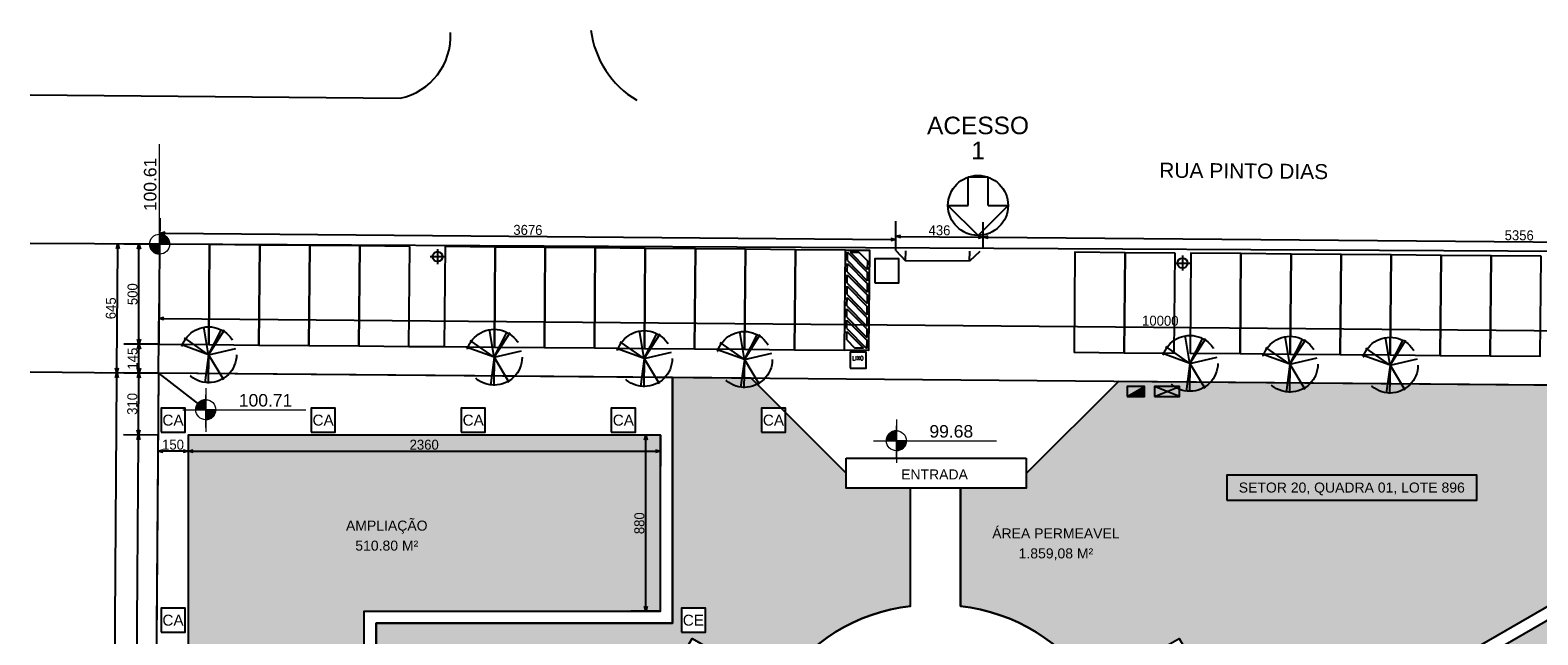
# Model space of a CAD drawing. Header units: millimetres. Extents: x -109 to 627, y -178 to 173.
# Tile 4 of 178: x -109 to -79, y 54 to 66. Entities that reach past the tile are written whole.
import ezdxf
from ezdxf.enums import TextEntityAlignment as Align

# ---------------------------------------------------------------- set-up
doc = ezdxf.new("R2010")
doc.units = ezdxf.units.MM
doc.linetypes.add('TRACEJADO_P', pattern=[0.1875, 0.125, -0.0625])
for name, color, linetype in [('A-TEXTO', 3, 'Continuous'), ('ARQ-PIS-VISTA', 8, 'Continuous'), ('arvore', 74, 'Continuous'), ('BLOCOS', 3, 'Continuous'), ('FORMATO', 6, 'Continuous'), ('MEIOFIO', 2, 'Continuous')]:
    doc.layers.add(name, color=color, linetype=linetype)
doc.layers.add('ARQ - COTA_NÍVEL', color=2, linetype='Continuous', lineweight=5)
doc.layers.add('MURO', color=2, linetype='Continuous', lineweight=0)
doc.styles.add('Arial_2', font='arial.ttf', dxfattribs={"height": 0.15})
doc.styles.add('GULIM', font='Gulim.ttf')
doc.styles.add('R80', font='SIMPLEX.SHX', dxfattribs={"height": 0.2})
doc.styles.get("Standard").update_dxf_attribs({"font": 'arial.ttf'})
doc.dimstyles.new('GULIM-250', dxfattribs={"dimtxt": 0.2, "dimasz": 0.1, "dimexe": 0.3, "dimexo": 0, "dimgap": 0.025, "dimtad": 1, "dimdec": 0, "dimlfac": 250, "dimzin": 12, "dimdsep": 46, "dimtxsty": 'GULIM', "dimblk": 'OPEN30', "dimcen": 0, "dimclrd": 152, "dimclre": 152, "dimclrt": 152, "dimaunit": 1, "dimadec": 0, "dimazin": 0, "dimtfac": 1.875, "dimtdec": 0, "dimtmove": 2, "dimatfit": 3, "dimldrblk": 'OPEN30', "dimfxl": 0, "dimtolj": 1, "dimtzin": 12, "dimlwd": -1, "dimarcsym": 0})

# ---------------------------------------------------------------- blocks, each defined once
blk = doc.blocks.new('_Open30')
at = {"color": 0, "linetype": 'ByBlock', "lineweight": -2}
for p, q in [((-1, 0.27), (0, 0)), ((0, 0), (-1, -0.27)), ((0, 0), (-1, 0))]:
    blk.add_line(p, q, dxfattribs=at)
blk = doc.blocks.new('*D1038')
at = {"color": 152, "lineweight": -2, "transparency": 16777216}
for p, q in [((-106.539, 57.987), (-107.229, 57.992)), ((-106.666, 40.627), (-107.356, 40.632))]:
    blk.add_line(p, q, dxfattribs=at)
at = {"color": 152, "transparency": 16777216}
blk.add_line((-107.055, 40.73), (-106.93, 57.89), dxfattribs=at)
at = {"layer": 'Defpoints', "color": 0, "transparency": 16777216}
for p in [(-106.929, 57.99), (-106.539, 57.987), (-106.666, 40.627)]:
    blk.add_point(p, dxfattribs=at)
at = {"color": 152, "transparency": 16777216, "xscale": 0.1, "yscale": 0.1, "zscale": 0.1}
for p, rotation in [((-106.929, 57.99), 89.58136189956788), ((-107.056, 40.63), 269.5813618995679)]:
    blk.add_blockref('_Open30', p, dxfattribs=dict(at, rotation=rotation))
at = {"color": 152, "transparency": 16777216, "insert": (-107.12, 49.311), "char_height": 0.2, "attachment_point": 5, "rotation": 89.5814, "style": 'GULIM'}
blk.add_mtext('\\A1;4340', dxfattribs=at)
blk = doc.blocks.new('*D1039')
at = {"color": 152, "lineweight": -2, "transparency": 16777216}
for p, q in [((-106.53, 59.226), (-107.22, 59.231)), ((-106.539, 57.987), (-107.229, 57.992))]:
    blk.add_line(p, q, dxfattribs=at)
at = {"color": 152, "transparency": 16777216}
blk.add_line((-106.929, 58.09), (-106.921, 59.128), dxfattribs=at)
at = {"layer": 'Defpoints', "color": 0, "transparency": 16777216}
for p in [(-106.92, 59.228), (-106.53, 59.226), (-106.539, 57.987)]:
    blk.add_point(p, dxfattribs=at)
at = {"color": 152, "transparency": 16777216, "xscale": 0.1, "yscale": 0.1, "zscale": 0.1}
for p, rotation in [((-106.92, 59.228), 89.58136189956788), ((-106.929, 57.99), 269.5813618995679)]:
    blk.add_blockref('_Open30', p, dxfattribs=dict(at, rotation=rotation))
at = {"color": 152, "transparency": 16777216, "insert": (-107.053, 58.61), "char_height": 0.2, "attachment_point": 5, "rotation": 89.5814, "style": 'GULIM'}
blk.add_mtext('\\A1;310', dxfattribs=at)
blk = doc.blocks.new('*D1041')
at = {"color": 152, "lineweight": -2, "transparency": 16777216}
for p, q in [((-106.53, 59.226), (-107.662, 59.234)), ((-106.677, 39.226), (-107.809, 39.234))]:
    blk.add_line(p, q, dxfattribs=at)
at = {"color": 152, "transparency": 16777216}
blk.add_line((-107.508, 39.332), (-107.363, 59.132), dxfattribs=at)
at = {"layer": 'Defpoints', "color": 0, "transparency": 16777216}
for p in [(-107.362, 59.232), (-106.53, 59.226), (-106.677, 39.226)]:
    blk.add_point(p, dxfattribs=at)
at = {"color": 152, "transparency": 16777216, "xscale": 0.1, "yscale": 0.1, "zscale": 0.1}
for p, rotation in [((-107.362, 59.232), 89.58136189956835), ((-107.509, 39.232), 269.5813618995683)]:
    blk.add_blockref('_Open30', p, dxfattribs=dict(at, rotation=rotation))
at = {"color": 152, "transparency": 16777216, "insert": (-107.563, 49.233), "char_height": 0.2, "attachment_point": 5, "rotation": 89.5814, "style": 'GULIM'}
blk.add_mtext('\\A1;5000', dxfattribs=at)
blk = doc.blocks.new('*D1037')
at = {"color": 152, "lineweight": -2, "transparency": 16777216}
for p, q in [((-106.54, 57.984), (-106.54, 57.366)), ((-105.94, 57.984), (-105.94, 57.366))]:
    blk.add_line(p, q, dxfattribs=at)
at = {"color": 152, "transparency": 16777216}
blk.add_line((-106.04, 57.666), (-106.44, 57.666), dxfattribs=at)
at = {"layer": 'Defpoints', "color": 0, "transparency": 16777216}
for p in [(-106.54, 57.984), (-105.94, 57.984), (-106.54, 57.666)]:
    blk.add_point(p, dxfattribs=at)
at = {"color": 152, "transparency": 16777216, "xscale": 0.1, "yscale": 0.1, "zscale": 0.1, "rotation": 180}
blk.add_blockref('_Open30', (-106.54, 57.666), dxfattribs=at)
at = {"color": 152, "transparency": 16777216, "xscale": 0.1, "yscale": 0.1, "zscale": 0.1}
blk.add_blockref('_Open30', (-105.94, 57.666), dxfattribs=at)
at = {"color": 152, "transparency": 16777216, "insert": (-106.24, 57.794), "char_height": 0.2, "attachment_point": 5, "style": 'GULIM'}
blk.add_mtext('\\A1;150', dxfattribs=at)
blk = doc.blocks.new('*D1042')
at = {"color": 152, "lineweight": -2, "transparency": 16777216}
for p, q in [((-105.94, 57.984), (-105.94, 57.366)), ((-96.5, 57.984), (-96.5, 57.366))]:
    blk.add_line(p, q, dxfattribs=at)
at = {"color": 152, "transparency": 16777216}
blk.add_line((-105.84, 57.666), (-96.6, 57.666), dxfattribs=at)
at = {"layer": 'Defpoints', "color": 0, "transparency": 16777216}
for p in [(-105.94, 57.984), (-96.5, 57.984), (-96.5, 57.666)]:
    blk.add_point(p, dxfattribs=at)
at = {"color": 152, "transparency": 16777216, "xscale": 0.1, "yscale": 0.1, "zscale": 0.1, "rotation": 180}
blk.add_blockref('_Open30', (-105.94, 57.666), dxfattribs=at)
at = {"color": 152, "transparency": 16777216, "xscale": 0.1, "yscale": 0.1, "zscale": 0.1}
blk.add_blockref('_Open30', (-96.5, 57.666), dxfattribs=at)
at = {"color": 152, "transparency": 16777216, "insert": (-101.22, 57.793), "char_height": 0.2, "attachment_point": 5, "style": 'GULIM'}
blk.add_mtext('\\A1;2360', dxfattribs=at)
blk = doc.blocks.new('*D1043')
at = {"color": 152, "lineweight": -2, "transparency": 16777216}
for p, q in [((-106.53, 59.226), (-106.518, 60.619)), ((-66.508, 58.876), (-66.496, 60.27))]:
    blk.add_line(p, q, dxfattribs=at)
at = {"color": 152, "transparency": 16777216}
blk.add_line((-106.421, 60.319), (-66.598, 59.971), dxfattribs=at)
at = {"layer": 'Defpoints', "color": 0, "transparency": 16777216}
for p in [(-66.498, 59.97), (-106.53, 59.226), (-66.508, 58.876)]:
    blk.add_point(p, dxfattribs=at)
at = {"color": 152, "transparency": 16777216, "xscale": 0.1, "yscale": 0.1, "zscale": 0.1}
for p, rotation in [((-106.521, 60.319), 179.4993539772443), ((-66.498, 59.97), 359.4993539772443)]:
    blk.add_blockref('_Open30', p, dxfattribs=dict(at, rotation=rotation))
at = {"color": 152, "transparency": 16777216, "insert": (-86.508, 60.272), "char_height": 0.2, "attachment_point": 5, "rotation": 359.4994, "style": 'GULIM'}
blk.add_mtext('\\A1;10000', dxfattribs=at)
blk = doc.blocks.new('*D1050')
at = {"color": 152, "lineweight": -2, "transparency": 16777216}
for p, q in [((-75.61, 56.109), (-75.214, 55.424)), ((-83.23, 51.708), (-82.834, 51.023))]:
    blk.add_line(p, q, dxfattribs=at)
at = {"color": 152, "transparency": 16777216}
blk.add_line((-75.45, 55.633), (-82.898, 51.332), dxfattribs=at)
at = {"layer": 'Defpoints', "color": 0, "transparency": 16777216}
for p in [(-75.61, 56.109), (-83.23, 51.708), (-82.984, 51.282)]:
    blk.add_point(p, dxfattribs=at)
at = {"color": 152, "transparency": 16777216, "xscale": 0.1, "yscale": 0.1, "zscale": 0.1}
for p, rotation in [((-75.364, 55.683), 30.0088407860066), ((-82.984, 51.282), 210.0088407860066)]:
    blk.add_blockref('_Open30', p, dxfattribs=dict(at, rotation=rotation))
at = {"color": 152, "transparency": 16777216, "insert": (-79.238, 53.593), "char_height": 0.2, "attachment_point": 5, "rotation": 30.0088, "style": 'GULIM'}
blk.add_mtext('\\A1;2200', dxfattribs=at)
blk = doc.blocks.new('*D1065')
at = {"color": 152, "lineweight": -2, "transparency": 16777216}
for p, q in [((-96.5, 57.984), (-97.091, 57.984)), ((-96.5, 54.464), (-97.091, 54.464))]:
    blk.add_line(p, q, dxfattribs=at)
at = {"color": 152, "transparency": 16777216}
blk.add_line((-96.791, 54.564), (-96.791, 57.884), dxfattribs=at)
at = {"layer": 'Defpoints', "color": 0, "transparency": 16777216}
for p in [(-96.791, 57.984), (-96.5, 57.984), (-96.5, 54.464)]:
    blk.add_point(p, dxfattribs=at)
at = {"color": 152, "transparency": 16777216, "xscale": 0.1, "yscale": 0.1, "zscale": 0.1}
for p, rotation in [((-96.791, 57.984), 90), ((-96.791, 54.464), 270)]:
    blk.add_blockref('_Open30', p, dxfattribs=dict(at, rotation=rotation))
at = {"color": 152, "transparency": 16777216, "insert": (-96.919, 56.224), "char_height": 0.2, "attachment_point": 5, "rotation": 90, "style": 'GULIM'}
blk.add_mtext('\\A1;880', dxfattribs=at)
blk = doc.blocks.new('A$C49980CD7')
at = {"layer": 'arvore', "linetype": 'TRACEJADO_P', "ltscale": 35}
for q in [(0.26, 3.11), (1.59, 3.86), (2.8, 3.69), (3, 3.66), (0, 2.65), (3.78, 2.39), (1.65, 0.03), (1.88, 0), (2.92, 0.26)]:
    blk.add_line((1.91, 1.96), q, dxfattribs=at)
blk.add_circle((1.91, 1.96), 1.91, dxfattribs=at)
blk = doc.blocks.new('Elevações de ponto - Cota de Nível 1-825078-NÍVEL 1')
at = {"layer": 'ARQ - COTA_NÍVEL'}
h = blk.add_hatch(color=256, dxfattribs=at)
edge = h.paths.add_edge_path(flags=0)
edge.add_line((0, 0.00228), (0, 0.00068))
edge.add_line((0, 0.00068), (-0.0016, 0.00068))
edge.add_arc((0, 0.00068), 0.0016, 90, 180, ccw=False)
h = blk.add_hatch(color=256, dxfattribs=at)
edge = h.paths.add_edge_path(flags=0)
edge.add_arc((0, 0.00068), 0.0016, 270, 360, ccw=False)
edge.add_line((0, -0.00092), (0, 0.00068))
edge.add_line((0, 0.00068), (0.0016, 0.00068))
for p, q in [((0, 0.00411), (0, -0.00284)), ((0, -0.00218), (0, 0.00308)), ((-0.00366, 0.00068), (0.016, 0.00068)), ((-0.0016, 0.00068), (0, 0.00068)), ((0, 0.00068), (0, 0.00228)), ((0.0016, 0.00068), (0, 0.00068)), ((0, 0.00068), (0, -0.00092))]:
    blk.add_line(p, q, dxfattribs=at)
blk.add_circle((0, 0.00068), 0.0016, dxfattribs=at)
for start, end in [(90, 180), (270, 360)]:
    blk.add_arc((0, 0.00068), 0.0016, start, end, dxfattribs=at)
blk = doc.blocks.new('*D1070')
at = {"color": 152, "lineweight": -2, "transparency": 16777216}
for p, q in [((-106.525, 59.804), (-107.22, 59.804)), ((-106.53, 59.226), (-107.22, 59.226))]:
    blk.add_line(p, q, dxfattribs=at)
at = {"color": 152, "transparency": 16777216}
blk.add_line((-106.92, 59.326), (-106.92, 59.704), dxfattribs=at)
at = {"layer": 'Defpoints', "color": 0, "transparency": 16777216}
for p in [(-106.92, 59.804), (-106.525, 59.804), (-106.53, 59.226)]:
    blk.add_point(p, dxfattribs=at)
at = {"color": 152, "transparency": 16777216, "xscale": 0.1, "yscale": 0.1, "zscale": 0.1}
for p, rotation in [((-106.92, 59.804), 90), ((-106.92, 59.226), 270)]:
    blk.add_blockref('_Open30', p, dxfattribs=dict(at, rotation=rotation))
at = {"color": 152, "transparency": 16777216, "insert": (-107.048, 59.515), "char_height": 0.2, "attachment_point": 5, "rotation": 90, "style": 'GULIM'}
blk.add_mtext('\\A1;145', dxfattribs=at)
blk = doc.blocks.new('*D1071')
at = {"color": 152, "lineweight": -2, "transparency": 16777216}
for p, q in [((-106.502, 61.804), (-107.22, 61.804)), ((-106.525, 59.804), (-107.22, 59.804))]:
    blk.add_line(p, q, dxfattribs=at)
at = {"color": 152, "transparency": 16777216}
blk.add_line((-106.92, 59.904), (-106.92, 61.704), dxfattribs=at)
at = {"layer": 'Defpoints', "color": 0, "transparency": 16777216}
for p in [(-106.92, 61.804), (-106.502, 61.804), (-106.525, 59.804)]:
    blk.add_point(p, dxfattribs=at)
at = {"color": 152, "transparency": 16777216, "xscale": 0.1, "yscale": 0.1, "zscale": 0.1}
for p, rotation in [((-106.92, 61.804), 90), ((-106.92, 59.804), 270)]:
    blk.add_blockref('_Open30', p, dxfattribs=dict(at, rotation=rotation))
at = {"color": 152, "transparency": 16777216, "insert": (-107.048, 60.804), "char_height": 0.2, "attachment_point": 5, "rotation": 90, "style": 'GULIM'}
blk.add_mtext('\\A1;500', dxfattribs=at)
blk = doc.blocks.new('*D1072')
at = {"color": 152, "lineweight": -2, "transparency": 16777216}
for p, q in [((-106.502, 61.804), (-107.644, 61.812)), ((-106.53, 59.226), (-107.662, 59.234))]:
    blk.add_line(p, q, dxfattribs=at)
at = {"color": 152, "transparency": 16777216}
blk.add_line((-107.362, 59.332), (-107.344, 61.71), dxfattribs=at)
at = {"layer": 'Defpoints', "color": 0, "transparency": 16777216}
for p in [(-107.344, 61.81), (-106.502, 61.804), (-106.53, 59.226)]:
    blk.add_point(p, dxfattribs=at)
at = {"color": 152, "transparency": 16777216, "xscale": 0.1, "yscale": 0.1, "zscale": 0.1}
for p, rotation in [((-107.344, 61.81), 89.58136189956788), ((-107.362, 59.232), 269.5813618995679)]:
    blk.add_blockref('_Open30', p, dxfattribs=dict(at, rotation=rotation))
at = {"color": 152, "transparency": 16777216, "insert": (-107.481, 60.522), "char_height": 0.2, "attachment_point": 5, "rotation": 89.5814, "style": 'GULIM'}
blk.add_mtext('\\A1;645', dxfattribs=at)
blk = doc.blocks.new('*D1073')
at = {"color": 152, "lineweight": -2, "transparency": 16777216}
for p, q in [((-106.502, 61.804), (-106.498, 62.324)), ((-91.797, 61.675), (-91.793, 62.195))]:
    blk.add_line(p, q, dxfattribs=at)
at = {"color": 152, "transparency": 16777216}
blk.add_line((-106.4, 62.023), (-91.895, 61.896), dxfattribs=at)
at = {"layer": 'Defpoints', "color": 0, "transparency": 16777216}
for p in [(-106.502, 61.804), (-91.795, 61.895), (-91.797, 61.675)]:
    blk.add_point(p, dxfattribs=at)
at = {"color": 152, "transparency": 16777216, "xscale": 0.1, "yscale": 0.1, "zscale": 0.1}
for p, rotation in [((-106.5, 62.024), 179.4991562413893), ((-91.795, 61.895), 359.4991562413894)]:
    blk.add_blockref('_Open30', p, dxfattribs=dict(at, rotation=rotation))
at = {"color": 152, "transparency": 16777216, "insert": (-99.147, 62.087), "char_height": 0.2, "attachment_point": 5, "rotation": 359.4992, "style": 'GULIM'}
blk.add_mtext('\\A1;3676', dxfattribs=at)
blk = doc.blocks.new('*D1074')
at = {"color": 152, "lineweight": -2, "transparency": 16777216}
for p, q in [((-91.797, 61.675), (-91.792, 62.261)), ((-90.051, 61.726), (-90.046, 62.246))]:
    blk.add_line(p, q, dxfattribs=at)
at = {"color": 152, "transparency": 16777216}
blk.add_line((-91.695, 61.96), (-90.149, 61.947), dxfattribs=at)
at = {"layer": 'Defpoints', "color": 0, "transparency": 16777216}
for p in [(-90.049, 61.946), (-91.797, 61.675), (-90.051, 61.726)]:
    blk.add_point(p, dxfattribs=at)
at = {"color": 152, "transparency": 16777216, "xscale": 0.1, "yscale": 0.1, "zscale": 0.1}
for p, rotation in [((-91.795, 61.961), 179.4991562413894), ((-90.049, 61.946), 359.4991562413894)]:
    blk.add_blockref('_Open30', p, dxfattribs=dict(at, rotation=rotation))
at = {"color": 152, "transparency": 16777216, "insert": (-90.921, 62.081), "char_height": 0.2, "attachment_point": 5, "rotation": 359.4992, "style": 'GULIM'}
blk.add_mtext('\\A1;436', dxfattribs=at)
blk = doc.blocks.new('*D1075')
at = {"color": 152, "lineweight": -2, "transparency": 16777216}
for p, q in [((-90.051, 61.726), (-90.046, 62.246)), ((-68.644, 59.473), (-68.622, 62.059))]:
    blk.add_line(p, q, dxfattribs=at)
at = {"color": 152, "transparency": 16777216}
blk.add_line((-89.949, 61.945), (-68.724, 61.759), dxfattribs=at)
at = {"layer": 'Defpoints', "color": 0, "transparency": 16777216}
for p in [(-90.051, 61.726), (-68.624, 61.759), (-68.644, 59.473)]:
    blk.add_point(p, dxfattribs=at)
at = {"color": 152, "transparency": 16777216, "xscale": 0.1, "yscale": 0.1, "zscale": 0.1}
for p, rotation in [((-90.049, 61.946), 179.4991562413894), ((-68.624, 61.759), 359.4991562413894)]:
    blk.add_blockref('_Open30', p, dxfattribs=dict(at, rotation=rotation))
at = {"color": 152, "transparency": 16777216, "insert": (-79.335, 61.98), "char_height": 0.2, "attachment_point": 5, "rotation": 359.4992, "style": 'GULIM'}
blk.add_mtext('\\A1;5356', dxfattribs=at)

msp = doc.modelspace()

# ---------------------------------------------------------------- hatches: boundary and pattern name
h = msp.add_hatch()
h.set_pattern_fill('GRASS', color=81, scale=0.025)
h.set_pattern_definition([(90, (-218.55427, 67.26764), (-0.4490128, 0.4490128), [0.1190625, -0.778963]), (45, (-218.55427, 67.26764), (-0.4490128, 0.4490128), [0.1190625, -0.5159375]), (135, (-218.55427, 67.26764), (-0.4490128, -0.4490128), [0.1190625, -0.5159375])])
h.paths.add_polyline_path([(-75.52193, 56.43713), (-68.88016, 44.93242), (-68.69527, 51.42978), (-72.45212, 51.40193), (-72.48187, 55.41485), (-68.638, 55.40309), (-68.5973, 58.22728), (-69.60113, 57.90292), (-70.97848, 58.91497), (-87.34475, 59.05798), (-89.18642, 57.2163), (-89.18642, 56.92403), (-90.50109, 56.92403), (-90.50109, 54.5652, -0.22678399), (-87.85361, 52.92435), (-86.13151, 53.91861), (-82.74206, 48.04791), (-85.33147, 46.55291), (-87.01746, 49.47312), (-87.95251, 48.93327), (-87.48286, 48.11982), (-89.24139, 45.07396), (-90.17995, 45.07396), (-90.17995, 43.99396), (-79.29995, 43.99396), (-79.29995, 40.38396), (-106.66811, 40.38396), (-106.67657, 39.22614), (-71.89469, 38.92221), (-71.85715, 43.21796), (-76.91616, 40.2961), (-83.55793, 51.79589)])
h.paths.add_polyline_path([(-73.58201, 56.12698), (-73.58201, 58.72698), (-70.98201, 58.72698), (-70.98201, 56.12698)], flags=16)
h.paths.add_polyline_path([(-90.50109, 53.55694), (-90.50109, 51.16569), (-89.24139, 51.16569), (-88.77251, 50.35356), (-87.83746, 50.89341), (-88.72093, 52.42361, 0.21113391)], flags=17)
h.paths.add_polyline_path([(-91.50109, 53.55624, 0.21078801), (-93.27734, 52.42266), (-94.1608, 50.89246), (-93.2274, 50.35356), (-92.75852, 51.16569), (-91.50109, 51.16569)], flags=17)
h.paths.add_polyline_path([(-91.50109, 56.92403), (-92.78642, 56.92403), (-92.78642, 57.22403), (-93.99995, 58.43755), (-93.99995, 58.04396), (-94.47995, 58.04396), (-94.47995, 58.52396), (-94.08635, 58.52396), (-94.68451, 59.12211), (-96.25995, 59.13588), (-96.25995, 54.22396), (-102.17995, 54.22396), (-102.17995, 43.99396), (-91.81995, 43.99396), (-91.81995, 45.07396), (-92.75852, 45.07396), (-94.51709, 48.1199), (-94.04747, 48.93331), (-94.9808, 49.47217), (-96.66734, 46.55101), (-99.25675, 48.04601), (-95.86675, 53.91766), (-94.14463, 52.92339, -0.22653402), (-91.50109, 54.5647)])
h.paths.add_polyline_path([(-95.59995, 54.52396), (-95.59995, 54.04396), (-96.07995, 54.04396), (-96.07995, 54.52396)], flags=16)
h.paths.add_polyline_path([(-98.59995, 52.52396), (-98.59995, 52.04396), (-99.07995, 52.04396), (-99.07995, 52.52396)], flags=16)
h.paths.add_polyline_path([(-98.51091, 51.26249), (-98.98085, 50.37979), (-99.49462, 50.65591), (-99.02468, 51.53861)], flags=16)
h.paths.add_polyline_path([(-100.96625, 49.54726, -1), (-101.59558, 49.54726, -1)], flags=16)
h.paths.add_polyline_path([(-101.59995, 50.52396), (-101.59995, 50.04396), (-102.07995, 50.04396), (-102.07995, 50.52396)], flags=16)
h.paths.add_polyline_path([(-100.88625, 49.08842), (-100.88625, 48.76842), (-101.64625, 48.76842), (-101.64625, 49.08842)], flags=16)
h.paths.add_polyline_path([(-101.59995, 48.52396), (-101.59995, 48.04396), (-102.07995, 48.04396), (-102.07995, 48.52396)], flags=16)
h = msp.add_hatch(color=1)
h.dxf.hatch_style = 1
h.paths.add_polyline_path([(-86.8215, 58.95799), (-87.1715, 58.75799), (-86.8215, 58.75799)])
h = msp.add_hatch(color=1)
h.dxf.hatch_style = 1
h.paths.add_polyline_path([(-86.3715, 58.85799), (-86.6215, 58.75799), (-86.1215, 58.75799)])
h.paths.add_polyline_path([(-86.1215, 58.95799), (-86.6215, 58.95799), (-86.3715, 58.85799)])
at = {"true_color": 0xf27172}
h = msp.add_hatch(color=11, dxfattribs=at)
h.dxf.hatch_style = 1
h.paths.add_polyline_path([(-96.49995, 57.98396), (-105.93995, 57.98396), (-105.93995, 40.62396), (-102.41995, 40.62396), (-102.41995, 43.75396), (-102.41995, 54.46396), (-96.49995, 54.46396)])
h.paths.add_polyline_path([(-102.64787, 55.6217), (-101.28777, 55.6217), (-101.28777, 55.92804), (-102.64787, 55.92804)], flags=24)
h.paths.add_polyline_path([(-102.85847, 55.94343), (-101.07716, 55.94343), (-101.07716, 56.39527), (-102.85847, 56.39527)], flags=24)
h = msp.add_hatch()
h.set_pattern_fill('HONEY', color=211, scale=0.05)
h.set_pattern_definition([(0, (-255.46795, 33.87959), (0.238125, 0.13748153), [0.15875, -0.3175]), (120, (-255.46795, 33.87959), (-0.238125, 0.13748153), [0.15875, -0.3175]), (60, (-255.46795, 33.87959), (5e-10, 0.27496307), [-0.3175, 0.15875])])
h.paths.add_polyline_path([(-69.20802, 45.02513), (-76.82836, 40.62396), (-83.23007, 51.70809), (-75.60973, 56.10927)])

# ---------------------------------------------------------------- linework, layer by layer
at = {"color": 2}
for p, q in [((-90.35147, 62.57862), (-90.35147, 63.1443)), ((-89.95147, 63.1443), (-90.35147, 63.1443)), ((-89.95147, 62.57862), (-89.95147, 63.1443)), ((-90.75147, 62.57862), (-90.35147, 62.57862)), ((-89.95147, 62.57862), (-89.55147, 62.57862)), ((-101.52558, 59.76013), (-100.81775, 59.75525)), ((-87.1715, 58.75799), (-86.8215, 58.95799)), ((-86.6215, 58.75799), (-86.1215, 58.95799)), ((-86.1215, 58.75799), (-86.6215, 58.95799)), ((-91.50109, 54.5647), (-91.50109, 56.92403)), ((-90.50109, 54.5652), (-90.50109, 56.92403))]:
    msp.add_line(p, q, dxfattribs=at)
at = {"color": 1}
for p, q in [((-101.10203, 61.55518), (-100.80203, 61.55518)), ((-100.95203, 61.70518), (-100.95203, 61.40518)), ((-92.76242, 61.47523), (-92.36593, 61.07175)), ((-92.76094, 61.64493), (-92.36445, 61.24145)), ((-92.70437, 61.64443), (-92.36395, 61.29801)), ((-92.53467, 61.64295), (-92.36247, 61.46771)), ((-86.06526, 61.5751), (-86.06526, 61.2751)), ((-92.76489, 61.1924), (-92.3684, 60.78892)), ((-92.7644, 61.24896), (-92.36791, 60.84548)), ((-92.76291, 61.41866), (-92.36642, 61.01518)), ((-86.21526, 61.4251), (-85.91526, 61.4251)), ((-92.76687, 60.96613), (-92.37038, 60.56265)), ((-92.76637, 61.0227), (-92.36988, 60.61922)), ((-92.77033, 60.57017), (-92.37384, 60.16669)), ((-92.76884, 60.73986), (-92.37235, 60.33639)), ((-92.76835, 60.79643), (-92.37186, 60.39295)), ((-92.7728, 60.28733), (-92.37631, 59.88385)), ((-92.7723, 60.3439), (-92.37581, 59.94042)), ((-92.77082, 60.5136), (-92.37433, 60.11012)), ((-92.77478, 60.06107), (-92.44164, 59.72206)), ((-92.77428, 60.11763), (-92.38508, 59.72157)), ((-92.77626, 59.89137), (-92.61134, 59.72355)), ((-106.53044, 59.22563), (-105.58523, 58.49353))]:
    msp.add_line(p, q, dxfattribs=at)
at = {"linetype": 'Continuous'}
for p, q in [((-106.53044, 59.22563), (-106.67657, 39.22614)), ((-66.50773, 58.8759), (-106.53044, 59.22563))]:
    msp.add_line(p, q, dxfattribs=at)
at = {"color": 4, "linetype": 'Continuous'}
for p, q in [((-94.68451, 59.12211), (-92.78642, 57.22403)), ((-87.34475, 59.05798), (-89.18642, 57.2163)), ((-92.78642, 56.92403), (-92.78642, 57.52403)), ((-92.78642, 57.52403), (-89.18642, 57.52403)), ((-89.18642, 57.52403), (-89.18642, 56.92403)), ((-91.47995, 56.92403), (-92.78642, 56.92403)), ((-89.18642, 56.92403), (-91.47995, 56.92403))]:
    msp.add_line(p, q, dxfattribs=at)
at = {"color": 2}
for points in [[(-89.55147, 62.57862), (-90.15147, 61.97862), (-90.75147, 62.57862)], [(-102.17995, 43.99396), (-102.17995, 54.22396), (-96.25995, 54.22396), (-96.25995, 59.13588), (-106.53044, 59.22563), (-106.66811, 40.38396)]]:
    msp.add_lwpolyline(points, dxfattribs=at)
for points in [[(-105.50795, 61.795), (-106.50791, 61.80374), (-106.52538, 59.80382), (-105.52542, 59.79508)], [(-104.50799, 61.78626), (-105.50795, 61.795), (-105.52542, 59.79508), (-104.52546, 59.78634)], [(-103.50802, 61.77753), (-104.50799, 61.78626), (-104.52546, 59.78634), (-103.5255, 59.7776)], [(-102.50806, 61.76879), (-103.50802, 61.77753), (-103.5255, 59.7776), (-102.52554, 59.76886)], [(-101.5081, 61.76005), (-102.50806, 61.76879), (-102.52554, 59.76886), (-101.52558, 59.76013)], [(-99.80032, 61.74644), (-100.80028, 61.75518), (-100.81775, 59.75525), (-99.81779, 59.74652)], [(-98.80036, 61.7377), (-99.80032, 61.74644), (-99.81779, 59.74652), (-98.81783, 59.73778)], [(-97.80039, 61.72896), (-98.80036, 61.7377), (-98.81783, 59.73778), (-97.81787, 59.72904)], [(-96.80043, 61.72023), (-97.80039, 61.72896), (-97.81787, 59.72904), (-96.81791, 59.7203)], [(-95.80047, 61.71149), (-96.80043, 61.72023), (-96.81791, 59.7203), (-95.81795, 59.71156)], [(-94.80051, 61.70275), (-95.80047, 61.71149), (-95.81795, 59.71156), (-94.81798, 59.70283)], [(-93.80055, 61.69401), (-94.80051, 61.70275), (-94.81798, 59.70283), (-93.81802, 59.69409)], [(-92.80058, 61.68528), (-93.80055, 61.69401), (-93.81802, 59.69409), (-92.81806, 59.68535)], [(-87.21347, 61.63351), (-88.21343, 61.64225), (-88.23091, 59.64233), (-87.23095, 59.63359)], [(-86.21351, 61.62477), (-87.21347, 61.63351), (-87.23095, 59.63359), (-86.23099, 59.62485)], [(-84.89591, 61.61489), (-85.89587, 61.62363), (-85.91335, 59.62371), (-84.91339, 59.61497)], [(-83.89595, 61.60615), (-84.89591, 61.61489), (-84.91339, 59.61497), (-83.91342, 59.60623)], [(-82.89599, 61.59742), (-83.89595, 61.60615), (-83.91342, 59.60623), (-82.91346, 59.59749)], [(-81.89603, 61.58868), (-82.89599, 61.59742), (-82.91346, 59.59749), (-81.9135, 59.58875)], [(-80.89606, 61.57994), (-81.89603, 61.58868), (-81.9135, 59.58875), (-80.91354, 59.58002)], [(-79.8961, 61.5712), (-80.89606, 61.57994), (-80.91354, 59.58002), (-79.91358, 59.57128)], [(-78.89614, 61.56246), (-79.8961, 61.5712), (-79.91358, 59.57128), (-78.91362, 59.56254)], [(-92.70982, 59.32379), (-92.38982, 59.32379), (-92.38982, 59.64379), (-92.70982, 59.64379)], [(-87.1715, 58.75799), (-86.8215, 58.75799), (-86.8215, 58.95799), (-87.1715, 58.95799)], [(-86.6215, 58.75799), (-86.1215, 58.75799), (-86.1215, 58.95799), (-86.6215, 58.95799)], [(-85.18123, 56.6875), (-80.18123, 56.6875), (-80.18123, 57.1875), (-85.18123, 57.1875)], [(-68.88016, 44.93734), (-76.91616, 40.2961), (-83.55793, 51.79589), (-75.52193, 56.43713)]]:
    msp.add_lwpolyline(points, close=True, dxfattribs=at)
at = {"color": 1}
for points in [[(-92.80058, 61.68528), (-92.3206, 61.68108), (-92.33808, 59.68116), (-92.81806, 59.68535)], [(-92.21076, 61.02838), (-91.73076, 61.02838), (-91.73076, 61.50838), (-92.21076, 61.50838)], [(-106.47995, 58.04396), (-105.99995, 58.04396), (-105.99995, 58.52396), (-106.47995, 58.52396)], [(-103.47995, 58.04396), (-102.99995, 58.04396), (-102.99995, 58.52396), (-103.47995, 58.52396)], [(-100.47995, 58.04396), (-99.99995, 58.04396), (-99.99995, 58.52396), (-100.47995, 58.52396)], [(-97.47995, 58.04396), (-96.99995, 58.04396), (-96.99995, 58.52396), (-97.47995, 58.52396)], [(-94.47995, 58.04396), (-93.99995, 58.04396), (-93.99995, 58.52396), (-94.47995, 58.52396)], [(-106.47995, 54.04396), (-105.99995, 54.04396), (-105.99995, 54.52396), (-106.47995, 54.52396)], [(-96.07995, 54.04396), (-95.59995, 54.04396), (-95.59995, 54.52396), (-96.07995, 54.52396)]]:
    msp.add_lwpolyline(points, close=True, dxfattribs=at)
for points in [[(-92.76242, 61.47523), (-92.76094, 61.64493)], [(-92.70437, 61.64443), (-92.53467, 61.64295)], [(-92.76637, 61.0227), (-92.76489, 61.1924)], [(-92.7644, 61.24896), (-92.76291, 61.41866)], [(-92.36445, 61.24145), (-92.36593, 61.07175)], [(-92.36247, 61.46771), (-92.36395, 61.29801)], [(-92.76835, 60.79643), (-92.76687, 60.96613)], [(-92.36642, 61.01518), (-92.36791, 60.84548)], [(-92.77033, 60.57017), (-92.76884, 60.73986)], [(-92.3684, 60.78892), (-92.36988, 60.61922)], [(-92.77428, 60.11763), (-92.7728, 60.28733)], [(-92.7723, 60.3439), (-92.77082, 60.5136)], [(-92.37235, 60.33639), (-92.37384, 60.16669)], [(-92.37038, 60.56265), (-92.37186, 60.39295)], [(-92.77626, 59.89137), (-92.77478, 60.06107)], [(-92.37433, 60.11012), (-92.37581, 59.94042)], [(-92.44164, 59.72206), (-92.61134, 59.72355)], [(-92.37631, 59.88385), (-92.37773, 59.72151), (-92.38508, 59.72157)], [(-76.91616, 40.2961), (-83.55793, 51.79589), (-75.52193, 56.43713)]]:
    msp.add_lwpolyline(points, dxfattribs=at)
msp.add_lwpolyline([(-91.81995, 43.99396), (-91.81995, 45.07396), (-92.75852, 45.07396), (-94.51709, 48.1199), (-94.04747, 48.93331), (-94.9808, 49.47217), (-96.66734, 46.55101), (-99.25675, 48.04601), (-95.86675, 53.91766), (-94.14463, 52.92339, -0.22653402), (-91.50109, 54.5647), (-91.50109, 56.92403), (-92.78642, 56.92403), (-92.78642, 57.22403), (-94.68451, 59.12211), (-96.25995, 59.13588), (-96.25995, 54.22396), (-102.17995, 54.22396), (-102.17995, 43.99396)], format="xyb", close=True, dxfattribs=at)
msp.add_lwpolyline([(-70.97848, 58.91497), (-87.34475, 59.05798), (-89.18642, 57.2163), (-89.18642, 56.92403), (-90.50109, 56.92403), (-90.50109, 54.5652, -0.22678399), (-87.85361, 52.92435), (-86.13151, 53.91861), (-82.74206, 48.04791), (-85.33147, 46.55291), (-87.01746, 49.47312), (-87.95251, 48.93327), (-87.48286, 48.11982), (-89.24139, 45.07396), (-90.17995, 45.07396), (-90.17995, 43.99396), (-79.29995, 43.99396), (-79.29995, 40.38396), (-106.66811, 40.38396), (-106.67657, 39.22614), (-71.89469, 38.92221)], format="xyb", dxfattribs=at)
at = {"color": 5}
msp.add_lwpolyline([(-102.41995, 40.62396), (-102.41995, 54.46396), (-96.49995, 54.46396), (-96.49995, 57.98396), (-105.93995, 57.98396), (-105.93995, 40.62396)], close=True, dxfattribs=at)
at = {"color": 5, "linetype": 'Continuous'}
msp.add_lwpolyline([(-69.20802, 45.02513), (-76.82836, 40.62396), (-83.23007, 51.70809), (-75.60973, 56.10927)], close=True, dxfattribs=at)
at = {"color": 1}
msp.add_circle((-90.15147, 62.57862), 0.6, dxfattribs=at)
at = {"color": 2}
for centre in [(-100.95203, 61.55518), (-86.06526, 61.4251)]:
    msp.add_circle(centre, 0.1, dxfattribs=at)
for centre, start, end in [((-91.10449, 50.97637), 96.306943, 147.362997), ((-90.89314, 50.97638), 32.654949, 83.765493)]:
    msp.add_arc(centre, 3.61017, start, end, dxfattribs=at)
at = {"layer": 'ARQ-PIS-VISTA', "color": 2}
for p, q in [((-91.79723, 61.6752), (-91.59898, 61.47346)), ((-91.59898, 61.47346), (-91.59723, 61.67345)), ((-90.31903, 61.46227), (-91.59898, 61.47346)), ((-90.31903, 61.46227), (-90.31728, 61.66226)), ((-90.11729, 61.66052), (-90.31903, 61.46227))]:
    msp.add_line(p, q, dxfattribs=at)
at = {"layer": 'BLOCOS'}
msp.add_line((-109.09508, 59.24804), (-106.53044, 59.22563), dxfattribs=at)
at = {"layer": 'MEIOFIO'}
for p, q in [((-109.09508, 64.78825), (-101.69951, 64.72362)), ((-109.09508, 61.82635), (-60.56064, 61.56993))]:
    msp.add_line(p, q, dxfattribs=at)
for centre, radius, start, end in [((-101.95738, 65.95985), 1.26284, 281.782603, 3.371742), ((-96.00601, 66.31337), 1.89554, 186.95556, 239.369874)]:
    msp.add_arc(centre, radius, start, end, dxfattribs=at)
at = {"layer": 'MURO', "color": 2, "linetype": 'ByBlock'}
msp.add_lwpolyline([(-66.58773, 58.8766), (-69.60113, 57.90292), (-70.97848, 58.91497), (-86.53461, 59.0509)], dxfattribs=at)

# ---------------------------------------------------------------- block references
at = {"linetype": 'Continuous', "xscale": 0.2921674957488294, "yscale": 0.2921674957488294, "zscale": 0.2921674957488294}
for p in [(-106.08677, 59.02034), (-100.37915, 58.97096), (-97.37927, 58.94426), (-95.37934, 58.92678), (-86.47471, 58.84815), (-84.47478, 58.83067), (-82.47486, 58.8132)]:
    msp.add_blockref('A$C49980CD7', p, dxfattribs=at)
at = {"layer": 'ARQ - COTA_NÍVEL', "xscale": 124.9999999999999, "yscale": 124.9999999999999, "zscale": 124.9999999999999, "rotation": 90}
msp.add_blockref('Elevações de ponto - Cota de Nível 1-825078-NÍVEL 1', (-106.42316, 61.80374), dxfattribs=at)
at = {"layer": 'ARQ - COTA_NÍVEL', "xscale": 124.9999999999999, "yscale": 124.9999999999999, "zscale": 124.9999999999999}
for p in [(-105.58523, 58.40878), (-91.78312, 57.78773)]:
    msp.add_blockref('Elevações de ponto - Cota de Nível 1-825078-NÍVEL 1', p, dxfattribs=at)

# ---------------------------------------------------------------- texts
at = {"color": 4}
for s, p in [('ACESSO', (-90.15147, 64.17862)), ('1', (-90.15147, 63.67862))]:
    msp.add_text(s, height=0.35, dxfattribs=at).set_placement(p, align=Align.MIDDLE)
at = {"color": 2}
for s, p in [('ENTRADA', (-91.02092, 57.09988)), ('AMPLIAÇÃO', (-101.96782, 56.07617)), ('ÁREA PERMEAVEL', (-88.59437, 55.9209)), ('510.80 M²', (-101.96782, 55.67617)), ('1.859,08 M²', (-88.59437, 55.5209))]:
    msp.add_text(s, height=0.2, dxfattribs=at).set_placement(p, align=Align.CENTER)
msp.add_text('SETOR 20, QUADRA 01, LOTE 896', height=0.2, dxfattribs=at).set_placement((-82.68123, 56.9375), align=Align.MIDDLE_CENTER)
at = {"color": 1, "char_height": 0.21875, "width": 8.8645436, "attachment_point": 5}
for s, insert in [('CA', (-106.23995, 58.28396)), ('CA', (-103.23995, 58.28396)), ('CA', (-100.23995, 58.28396)), ('CA', (-97.23995, 58.28396)), ('CA', (-94.23995, 58.28396)), ('CA', (-106.23995, 54.28396)), ('CE', (-95.83995, 54.28396))]:
    msp.add_mtext(s, dxfattribs=dict(at, insert=insert))
at = {"layer": 'A-TEXTO', "color": 2, "style": 'R80'}
msp.add_text('LIXO', height=0.08, rotation=0.1795, dxfattribs=at).set_placement((-92.54982, 59.48379), align=Align.CENTER)
at = {"layer": 'ARQ - COTA_NÍVEL', "insert": (-106.82199, 62.46452), "char_height": 0.25, "width": 0.8141331, "attachment_point": 1, "rotation": 90, "line_spacing_factor": 0.941778, "style": 'Arial_2'}
msp.add_mtext('100.61', dxfattribs=at)
at = {"layer": 'ARQ - COTA_NÍVEL', "char_height": 0.25, "width": 0.8141331, "attachment_point": 1, "line_spacing_factor": 0.941778, "style": 'Arial_2'}
for s, insert in [('100.71', (-104.92446, 58.80761)), ('99.68', (-91.12234, 58.18656))]:
    msp.add_mtext(s, dxfattribs=dict(at, insert=insert))
at = {"layer": 'FORMATO', "color": 3}
msp.add_text('RUA PINTO DIAS', height=0.3, rotation=359.499357, dxfattribs=at).set_placement((-86.53083, 63.13362))

# ---------------------------------------------------------------- dimensions: what is measured, and where the dimension line sits
for p1, p2, distance, picture, middle in [((-106.5021, 61.80374), (-91.79723, 61.6752), 0.22012, '*D1073', (-99.14662, 62.08724)), ((-106.67657, 39.22614), (-106.53044, 59.22563), 0.83205, '*D1041', (-107.56305, 49.23289)), ((-96.49995, 54.46396), (-96.49995, 57.98396), 0.29126, '*D1065', (-96.91874, 56.22396)), ((-75.60973, 56.10927), (-83.23007, 51.70809), 0.49171, '*D1050', (-79.23776, 53.59332))]:
    dim = msp.add_aligned_dim(p1=p1, p2=p2, distance=distance, dimstyle='GULIM-250')
    dim.commit()
    dim.dimension.update_dxf_attribs({"geometry": picture, "text_midpoint": middle})
for base, p1, p2, angle, picture, middle in [((-90.049, 61.94584), (-91.79723, 61.6752), (-90.05092, 61.72573), 179.499156, '*D1074', (-90.92075, 62.08113)), ((-68.6242, 61.75855), (-90.05092, 61.72573), (-68.64419, 59.4728), 179.499156, '*D1075', (-79.33549, 61.97972)), ((-107.34362, 61.80989), (-106.53044, 59.22563), (-106.5021, 61.80374), 269.581362, '*D1072', (-107.4807, 60.52173)), ((-106.92025, 61.80374), (-106.52538, 59.80382), (-106.5021, 61.80374), 90, '*D1071', (-107.04778, 60.80378)), ((-106.92025, 59.80382), (-106.53044, 59.22563), (-106.52538, 59.80382), 90, '*D1070', (-107.04805, 59.51472)), ((-106.92025, 59.22847), (-106.53949, 57.98698), (-106.53044, 59.22563), 269.581362, '*D1039', (-107.05257, 58.61009)), ((-106.9293, 57.98983), (-106.66633, 40.62733), (-106.53949, 57.98698), 269.581362, '*D1038', (-107.12038, 49.31094))]:
    dim = msp.add_linear_dim(base=base, p1=p1, p2=p2, angle=angle, dimstyle='GULIM-250')
    dim.commit()
    dim.dimension.update_dxf_attribs({"geometry": picture, "text_midpoint": middle})
dim = msp.add_aligned_dim(p1=(-106.53044, 59.22563), p2=(-66.50773, 58.8759), distance=1.09383, text='10000', dimstyle='GULIM-250')
dim.commit()
dim.dimension.update_dxf_attribs({"geometry": '*D1043', "text_midpoint": (-86.50841, 60.27234)})
for base, p2, picture, middle in [((-106.53951, 57.66576), (-106.53951, 57.98396), '*D1037', (-106.23973, 57.79356)), ((-96.49995, 57.66576), (-96.49995, 57.98396), '*D1042', (-101.21995, 57.79329))]:
    dim = msp.add_linear_dim(base=base, p1=(-105.93995, 57.98396), p2=p2, dimstyle='GULIM-250')
    dim.commit()
    dim.dimension.update_dxf_attribs({"geometry": picture, "text_midpoint": middle})

doc.saveas('drawing.dxf')
